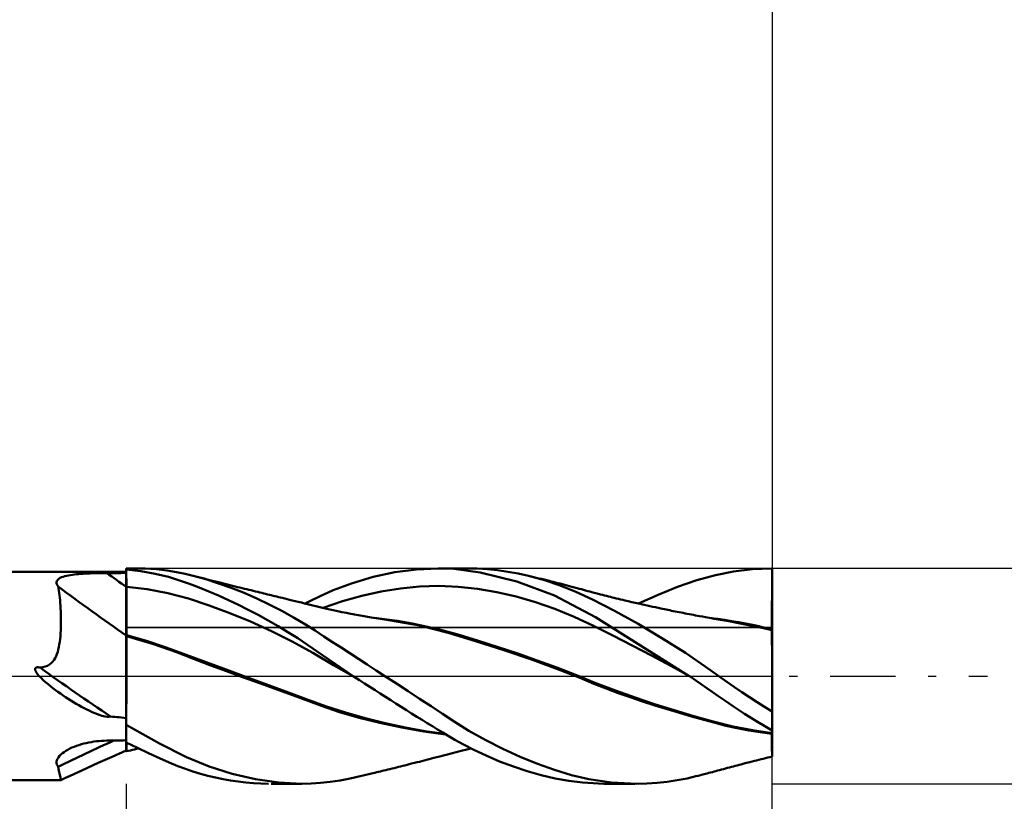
# Model space of a CAD drawing. Header units: millimetres. Extents: x -53 to 76, y -37 to 40.
# Tile 4 of 7: x 5 to 32, y -3 to 18. Entities that reach past the tile are written whole.
import ezdxf

# ---------------------------------------------------------------- set-up
doc = ezdxf.new("R2010")
doc.units = ezdxf.units.MM
doc.header["$LTSCALE"] = 4.55
doc.linetypes.add('LONGDASH_DASH', pattern=[0.85, 0.4, -0.2, 0.05, -0.2])
for name, color, linetype in [('1', 4, 'CONTINUOUS'), ('2', 7, 'CONTINUOUS'), ('4', 2, 'LONGDASH_DASH'), ('CUT', 1, 'CONTINUOUS'), ('NOCUT', 7, 'CONTINUOUS'), ('SK2', 7, 'CONTINUOUS'), ('SK4', 2, 'LONGDASH_DASH')]:
    doc.layers.add(name, color=color, linetype=linetype)

msp = doc.modelspace()

# ---------------------------------------------------------------- linework, layer by layer
at = {"layer": '1', "color": 4, "linetype": 'CONTINUOUS', "lineweight": 50}
for p, q in [((0.173, 2.9), (8, 2.9)), ((6.159, 2.734), (6.197, 2.751)), ((6.197, 2.751), (6.239, 2.767)), ((6.239, 2.767), (6.286, 2.781)), ((6.286, 2.781), (6.335, 2.793)), ((6.335, 2.793), (6.387, 2.804)), ((6.387, 2.804), (6.442, 2.814)), ((6.442, 2.814), (6.498, 2.822)), ((6.498, 2.822), (6.557, 2.829)), ((6.557, 2.829), (6.616, 2.836)), ((6.616, 2.836), (6.677, 2.841)), ((6.677, 2.841), (6.739, 2.846)), ((6.739, 2.846), (6.802, 2.851)), ((6.802, 2.851), (6.866, 2.854)), ((6.866, 2.854), (6.93, 2.858)), ((6.93, 2.858), (6.995, 2.86)), ((6.995, 2.86), (7.06, 2.863)), ((7.06, 2.863), (7.126, 2.865)), ((7.126, 2.865), (7.192, 2.866)), ((7.192, 2.866), (7.259, 2.867)), ((7.259, 2.867), (7.326, 2.868)), ((7.326, 2.868), (7.393, 2.869)), ((7.393, 2.869), (7.46, 2.869)), ((7.46, 2.869), (7.537, 2.87)), ((7.537, 2.87), (7.614, 2.87)), ((7.614, 2.87), (7.691, 2.87)), ((7.691, 2.87), (7.768, 2.87)), ((7.768, 2.87), (7.846, 2.87)), ((7.846, 2.87), (7.923, 2.871)), ((7.923, 2.871), (8, 2.871)), ((8, 3), (8.238, 3)), ((8, 1.031), (8, 3)), ((8.403, 2.922), (8, 2.971)), ((8, 2.897), (8, 2.966)), ((8, 2.897), (8, 2.966)), ((8.001, 2.828), (8, 2.897)), ((8.001, 2.76), (8, 2.897)), ((8.001, 2.76), (8.001, 2.828)), ((8.002, 2.691), (8.001, 2.76)), ((8.002, 2.691), (8.001, 2.76)), ((8.529, 2.994), (8.213, 3)), ((8.804, 2.85), (8.403, 2.922)), ((8.843, 2.973), (8.529, 2.994)), ((9.172, 2.76), (8.804, 2.85)), ((9.139, 2.938), (8.843, 2.973)), ((9.402, 2.895), (9.139, 2.938)), ((9.486, 2.665), (9.172, 2.76)), ((9.64, 2.846), (9.402, 2.895)), ((9.862, 2.792), (9.64, 2.846)), ((10.213, 2.695), (9.862, 2.792)), ((9.939, 2.772), (9.862, 2.792)), ((10.017, 2.753), (9.939, 2.772)), ((10.094, 2.733), (10.017, 2.753)), ((14.277, 2.582), (14.877, 2.76)), ((14.877, 2.76), (15.484, 2.89)), ((15.484, 2.89), (16.092, 2.972)), ((16.092, 2.972), (16.695, 3)), ((17.124, 2.985), (16.695, 3)), ((16.695, 3), (17.507, 3)), ((17.866, 2.889), (17.124, 2.985)), ((17.782, 2.994), (17.504, 3)), ((18.064, 2.976), (17.782, 2.994)), ((18.888, 2.637), (17.866, 2.889)), ((18.348, 2.947), (18.064, 2.976)), ((18.633, 2.907), (18.348, 2.947)), ((18.92, 2.855), (18.633, 2.907)), ((19.207, 2.793), (18.92, 2.855)), ((19.652, 2.673), (19.207, 2.793)), ((19.28, 2.775), (19.207, 2.793)), ((19.354, 2.758), (19.28, 2.775)), ((19.427, 2.74), (19.354, 2.758)), ((23.901, 2.667), (24.416, 2.813)), ((24.416, 2.813), (24.922, 2.917)), ((24.922, 2.917), (25.448, 2.98)), ((25.448, 2.98), (25.98, 3)), ((25.978, 3), (26, 3)), ((25.984, 3), (25.98, 3)), ((25.987, 3), (25.984, 3)), ((25.99, 3), (25.987, 3)), ((25.993, 3), (25.99, 3)), ((25.997, 3), (25.993, 3)), ((26, 3), (25.997, 3)), ((25.998, 2.718), (25.999, 2.788)), ((25.999, 2.857), (26, 2.926)), ((25.999, 2.788), (25.999, 2.857)), ((26, -2.244), (26, 3)), ((26, 2.926), (26, 2.995)), ((6.059, 2.616), (6.066, 2.643)), ((6.06, 2.587), (6.059, 2.616)), ((6.067, 2.557), (6.06, 2.587)), ((6.066, 2.643), (6.079, 2.669)), ((6.08, 2.526), (6.067, 2.557)), ((6.079, 2.669), (6.1, 2.692)), ((6.1, 2.494), (6.08, 2.526)), ((6.1, 2.692), (6.127, 2.714)), ((6.111, 2.438), (6.1, 2.494)), ((6.127, 2.714), (6.159, 2.734)), ((8, 2.486), (8, 2.486)), ((8, 2.486), (8, 2.486)), ((8, 2.486), (8, 2.486)), ((8, 2.486), (8, 2.486)), ((8, 2.486), (8, 2.486)), ((8.001, 2.486), (8, 2.486)), ((8, 2.486), (8, 2.486)), ((8, 2.486), (8, 2.486)), ((8.001, 2.486), (8.001, 2.486)), ((8.001, 2.486), (8.001, 2.486)), ((8.001, 2.486), (8.001, 2.486)), ((8.001, 2.486), (8.001, 2.486)), ((8.001, 2.486), (8.001, 2.486)), ((8.001, 2.486), (8.001, 2.486)), ((8.001, 2.486), (8.001, 2.486)), ((8.001, 2.486), (8.001, 2.486)), ((8.001, 2.486), (8.001, 2.486)), ((8.002, 2.486), (8.001, 2.486)), ((8.001, 2.486), (8.001, 2.486)), ((8.001, 2.486), (8.001, 2.486)), ((8.001, 2.486), (8.001, 2.486)), ((8.001, 2.486), (8.001, 2.486)), ((8.002, 2.623), (8.002, 2.691)), ((8.002, 2.623), (8.002, 2.691)), ((8.003, 2.554), (8.002, 2.623)), ((8.003, 2.554), (8.002, 2.623)), ((8.002, 2.486), (8.002, 2.486)), ((8.002, 2.486), (8.002, 2.486)), ((8.002, 2.486), (8.002, 2.486)), ((8.002, 2.486), (8.002, 2.486)), ((8.003, 2.486), (8.002, 2.486)), ((8.002, 2.486), (8.002, 2.486)), ((8.002, 2.486), (8.002, 2.486)), ((8.002, 2.486), (8.002, 2.486)), ((8.002, 2.486), (8.002, 2.486)), ((8.002, 2.486), (8.002, 2.486)), ((8.002, 2.486), (8.002, 2.486)), ((8.002, 2.486), (8.002, 2.486)), ((8.002, 2.486), (8.002, 2.486)), ((8.002, 2.486), (8.002, 2.486)), ((8.002, 2.486), (8.002, 2.486)), ((8.002, 2.486), (8.002, 2.486)), ((8.003, 2.486), (8.003, 2.554)), ((8.003, 2.486), (8.003, 2.554)), ((8.004, 2.393), (8.003, 2.486)), ((8.58, 2.421), (8.003, 2.486)), ((8.003, 2.486), (8.003, 2.486)), ((8.003, 2.486), (8.003, 2.486)), ((8.003, 2.486), (8.003, 2.486)), ((8.003, 2.486), (8.003, 2.486)), ((8.003, 2.486), (8.003, 2.486)), ((8.003, 2.486), (8.003, 2.486)), ((8.003, 2.486), (8.003, 2.486)), ((8.003, 2.486), (8.003, 2.486)), ((9.759, 2.57), (9.486, 2.665)), ((10.029, 2.468), (9.759, 2.57)), ((10.172, 2.713), (10.094, 2.733)), ((10.25, 2.694), (10.172, 2.713)), ((10.568, 2.582), (10.213, 2.695)), ((10.327, 2.674), (10.25, 2.694)), ((10.405, 2.654), (10.327, 2.674)), ((10.483, 2.635), (10.405, 2.654)), ((10.536, 2.621), (10.483, 2.635)), ((10.607, 2.604), (10.536, 2.621)), ((10.924, 2.455), (10.568, 2.582)), ((10.678, 2.586), (10.607, 2.604)), ((10.749, 2.568), (10.678, 2.586)), ((10.82, 2.551), (10.749, 2.568)), ((10.891, 2.533), (10.82, 2.551)), ((10.962, 2.515), (10.891, 2.533)), ((11.033, 2.498), (10.962, 2.515)), ((11.103, 2.48), (11.033, 2.498)), ((11.169, 2.464), (11.103, 2.48)), ((13.768, 2.39), (14.277, 2.582)), ((15.638, 2.441), (16.176, 2.494)), ((16.176, 2.494), (16.714, 2.511)), ((17.253, 2.488), (16.714, 2.511)), ((17.791, 2.428), (17.253, 2.488)), ((19.936, 2.242), (18.888, 2.637)), ((19.5, 2.722), (19.427, 2.74)), ((19.573, 2.704), (19.5, 2.722)), ((19.647, 2.686), (19.573, 2.704)), ((19.72, 2.668), (19.647, 2.686)), ((20.091, 2.526), (19.652, 2.673)), ((19.793, 2.65), (19.72, 2.668)), ((19.845, 2.636), (19.793, 2.65)), ((19.898, 2.623), (19.845, 2.636)), ((19.962, 2.607), (19.898, 2.623)), ((20.027, 2.59), (19.962, 2.607)), ((20.091, 2.574), (20.027, 2.59)), ((20.156, 2.557), (20.091, 2.574)), ((20.527, 2.35), (20.091, 2.526)), ((20.22, 2.54), (20.156, 2.557)), ((20.285, 2.523), (20.22, 2.54)), ((20.35, 2.506), (20.285, 2.523)), ((20.414, 2.489), (20.35, 2.506)), ((20.489, 2.469), (20.414, 2.489)), ((22.819, 2.265), (23.363, 2.482)), ((23.363, 2.482), (23.901, 2.667)), ((25.996, 2.418), (25.997, 2.511)), ((25.996, 2.418), (25.997, 2.511)), ((25.997, 2.58), (25.998, 2.649)), ((25.997, 2.511), (25.997, 2.58)), ((25.997, 2.512), (25.997, 2.512)), ((25.997, 2.512), (25.998, 2.512)), ((25.997, 2.512), (25.997, 2.512)), ((25.998, 2.649), (25.998, 2.718)), ((25.998, 2.512), (25.998, 2.512)), ((25.998, 2.512), (25.998, 2.512)), ((25.998, 2.512), (25.999, 2.512)), ((25.998, 2.512), (25.998, 2.512)), ((26, 2.512), (25.999, 2.512)), ((25.999, 2.512), (25.999, 2.512)), ((25.999, 2.512), (25.999, 2.512)), ((26, 2.512), (26, 2.512)), ((26, 2.512), (26, 2.512)), ((26, 2.512), (26, 2.512)), ((26, 2.512), (26, 2.512)), ((26, 2.512), (26, 2.512)), ((26, 2.512), (26, 2.512)), ((6.121, 2.379), (6.111, 2.438)), ((6.13, 2.317), (6.121, 2.379)), ((6.139, 2.252), (6.13, 2.317)), ((6.147, 2.183), (6.139, 2.252)), ((8.004, 2.3), (8.004, 2.393)), ((8.005, 2.207), (8.004, 2.3)), ((8.005, 2.115), (8.005, 2.207)), ((9.157, 2.312), (8.58, 2.421)), ((9.735, 2.157), (9.157, 2.312)), ((10.301, 2.358), (10.029, 2.468)), ((10.574, 2.241), (10.301, 2.358)), ((10.849, 2.116), (10.574, 2.241)), ((11.281, 2.314), (10.924, 2.455)), ((11.234, 2.448), (11.169, 2.464)), ((11.295, 2.433), (11.234, 2.448)), ((11.634, 2.161), (11.281, 2.314)), ((11.357, 2.418), (11.295, 2.433)), ((11.418, 2.403), (11.357, 2.418)), ((11.479, 2.388), (11.418, 2.403)), ((11.54, 2.373), (11.479, 2.388)), ((11.602, 2.358), (11.54, 2.373)), ((11.663, 2.343), (11.602, 2.358)), ((11.724, 2.328), (11.663, 2.343)), ((11.777, 2.315), (11.724, 2.328)), ((11.83, 2.302), (11.777, 2.315)), ((11.883, 2.289), (11.83, 2.302)), ((11.936, 2.276), (11.883, 2.289)), ((11.987, 2.264), (11.936, 2.276)), ((12.038, 2.251), (11.987, 2.264)), ((12.089, 2.239), (12.038, 2.251)), ((12.14, 2.226), (12.089, 2.239)), ((12.191, 2.214), (12.14, 2.226)), ((12.243, 2.201), (12.191, 2.214)), ((12.294, 2.189), (12.243, 2.201)), ((13.138, 2.095), (13.384, 2.219)), ((13.384, 2.219), (13.768, 2.39)), ((14.023, 2.086), (14.561, 2.238)), ((14.561, 2.238), (15.099, 2.356)), ((15.099, 2.356), (15.638, 2.441)), ((18.33, 2.335), (17.791, 2.428)), ((18.868, 2.212), (18.33, 2.335)), ((19.406, 2.058), (18.868, 2.212)), ((21.077, 1.639), (19.936, 2.242)), ((20.565, 2.449), (20.489, 2.469)), ((20.992, 2.13), (20.527, 2.35)), ((20.623, 2.433), (20.565, 2.449)), ((20.682, 2.417), (20.623, 2.433)), ((20.741, 2.401), (20.682, 2.417)), ((20.8, 2.384), (20.741, 2.401)), ((20.858, 2.368), (20.8, 2.384)), ((20.917, 2.353), (20.858, 2.368)), ((20.976, 2.337), (20.917, 2.353)), ((21.035, 2.321), (20.976, 2.337)), ((21.125, 2.297), (21.035, 2.321)), ((21.215, 2.274), (21.125, 2.297)), ((21.27, 2.26), (21.215, 2.274)), ((21.325, 2.246), (21.27, 2.26)), ((21.38, 2.231), (21.325, 2.246)), ((21.435, 2.218), (21.38, 2.231)), ((21.49, 2.204), (21.435, 2.218)), ((21.545, 2.19), (21.49, 2.204)), ((22.275, 2.017), (22.819, 2.265)), ((25.995, 2.234), (25.996, 2.326)), ((25.995, 2.235), (25.996, 2.326)), ((25.995, 2.145), (25.995, 2.235)), ((25.995, 2.145), (25.995, 2.234)), ((25.996, 2.326), (25.996, 2.418)), ((25.996, 2.326), (25.996, 2.418)), ((6.154, 2.112), (6.147, 2.183)), ((6.16, 2.037), (6.154, 2.112)), ((6.166, 1.96), (6.16, 2.037)), ((6.171, 1.88), (6.166, 1.96)), ((8.006, 2.024), (8.005, 2.115)), ((8.006, 1.935), (8.006, 2.024)), ((8.007, 1.848), (8.006, 1.935)), ((10.312, 1.968), (9.735, 2.157)), ((10.889, 1.753), (10.312, 1.968)), ((11.124, 1.985), (10.849, 2.116)), ((11.4, 1.847), (11.124, 1.985)), ((11.986, 1.996), (11.634, 2.161)), ((12.337, 1.816), (11.986, 1.996)), ((12.345, 2.176), (12.294, 2.189)), ((12.414, 2.159), (12.345, 2.176)), ((12.483, 2.142), (12.414, 2.159)), ((12.553, 2.125), (12.483, 2.142)), ((12.622, 2.108), (12.553, 2.125)), ((12.708, 2.087), (12.622, 2.108)), ((12.794, 2.066), (12.708, 2.087)), ((12.88, 2.045), (12.794, 2.066)), ((12.966, 2.024), (12.88, 2.045)), ((13.122, 1.985), (12.966, 2.024)), ((12.988, 2.018), (13.138, 2.095)), ((13.2, 1.966), (13.122, 1.985)), ((13.278, 1.947), (13.2, 1.966)), ((13.355, 1.928), (13.278, 1.947)), ((13.432, 1.91), (13.355, 1.928)), ((13.484, 1.898), (14.023, 2.086)), ((19.945, 1.872), (19.406, 2.058)), ((21.604, 1.813), (20.992, 2.13)), ((21.6, 2.176), (21.545, 2.19)), ((21.655, 2.163), (21.6, 2.176)), ((21.715, 2.148), (21.655, 2.163)), ((21.775, 2.134), (21.715, 2.148)), ((21.835, 2.12), (21.775, 2.134)), ((21.895, 2.105), (21.835, 2.12)), ((21.99, 2.083), (21.895, 2.105)), ((22.085, 2.061), (21.99, 2.083)), ((22.181, 2.039), (22.085, 2.061)), ((22.276, 2.017), (22.181, 2.039)), ((22.356, 1.999), (22.276, 2.017)), ((22.435, 1.982), (22.356, 1.999)), ((22.515, 1.964), (22.435, 1.982)), ((22.594, 1.947), (22.515, 1.964)), ((22.67, 1.931), (22.594, 1.947)), ((22.745, 1.915), (22.67, 1.931)), ((25.993, 1.891), (25.994, 1.973)), ((25.993, 1.891), (25.994, 1.972)), ((25.994, 2.057), (25.995, 2.145)), ((25.994, 2.058), (25.995, 2.145)), ((25.994, 1.973), (25.994, 2.058)), ((25.994, 1.972), (25.994, 2.057)), ((6.174, 1.798), (6.171, 1.88)), ((6.177, 1.713), (6.174, 1.798)), ((6.179, 1.626), (6.177, 1.713)), ((8.007, 1.764), (8.007, 1.848)), ((8.007, 1.683), (8.007, 1.764)), ((8.008, 1.605), (8.007, 1.683)), ((11.466, 1.515), (10.889, 1.753)), ((11.676, 1.702), (11.4, 1.847)), ((11.953, 1.55), (11.676, 1.702)), ((12.682, 1.624), (12.337, 1.816)), ((13.509, 1.892), (13.432, 1.91)), ((13.587, 1.874), (13.509, 1.892)), ((13.674, 1.854), (13.587, 1.874)), ((13.762, 1.835), (13.674, 1.854)), ((13.849, 1.816), (13.762, 1.835)), ((13.937, 1.798), (13.849, 1.816)), ((14.004, 1.784), (13.937, 1.798)), ((14.072, 1.77), (14.004, 1.784)), ((14.14, 1.757), (14.072, 1.77)), ((14.207, 1.744), (14.14, 1.757)), ((14.259, 1.734), (14.207, 1.744)), ((14.312, 1.724), (14.259, 1.734)), ((14.364, 1.714), (14.312, 1.724)), ((14.416, 1.705), (14.364, 1.714)), ((14.468, 1.695), (14.416, 1.705)), ((14.52, 1.686), (14.468, 1.695)), ((14.573, 1.676), (14.52, 1.686)), ((14.625, 1.667), (14.573, 1.676)), ((14.676, 1.659), (14.625, 1.667)), ((14.726, 1.65), (14.676, 1.659)), ((14.777, 1.641), (14.726, 1.65)), ((20.483, 1.651), (19.945, 1.872)), ((21.021, 1.396), (20.483, 1.651)), ((22.262, 1.45), (21.604, 1.813)), ((22.821, 1.899), (22.745, 1.915)), ((22.897, 1.883), (22.821, 1.899)), ((22.946, 1.872), (22.897, 1.883)), ((22.996, 1.862), (22.946, 1.872)), ((23.046, 1.852), (22.996, 1.862)), ((23.096, 1.841), (23.046, 1.852)), ((23.146, 1.831), (23.096, 1.841)), ((23.195, 1.821), (23.146, 1.831)), ((23.245, 1.811), (23.195, 1.821)), ((23.295, 1.801), (23.245, 1.811)), ((23.351, 1.79), (23.295, 1.801)), ((23.406, 1.779), (23.351, 1.79)), ((23.462, 1.768), (23.406, 1.779)), ((23.517, 1.757), (23.462, 1.768)), ((23.575, 1.746), (23.517, 1.757)), ((23.632, 1.735), (23.575, 1.746)), ((23.69, 1.724), (23.632, 1.735)), ((23.747, 1.713), (23.69, 1.724)), ((23.805, 1.702), (23.747, 1.713)), ((23.862, 1.691), (23.805, 1.702)), ((23.919, 1.681), (23.862, 1.691)), ((23.977, 1.67), (23.919, 1.681)), ((24.058, 1.655), (23.977, 1.67)), ((24.138, 1.64), (24.058, 1.655)), ((25.992, 1.669), (25.993, 1.739)), ((25.992, 1.669), (25.993, 1.738)), ((25.992, 1.605), (25.992, 1.669)), ((25.992, 1.604), (25.992, 1.669)), ((25.993, 1.812), (25.993, 1.891)), ((25.993, 1.813), (25.993, 1.891)), ((25.993, 1.739), (25.993, 1.813)), ((25.993, 1.738), (25.993, 1.812)), ((6.177, 1.36), (6.179, 1.448)), ((6.179, 1.537), (6.179, 1.626)), ((6.179, 1.448), (6.179, 1.537)), ((8.008, 1.532), (8.008, 1.605)), ((8.008, 1.463), (8.008, 1.532)), ((8.009, 1.399), (8.008, 1.463)), ((8.009, 1.341), (8.009, 1.399)), ((12.044, 1.252), (11.466, 1.515)), ((12.229, 1.391), (11.953, 1.55)), ((12.505, 1.224), (12.229, 1.391)), ((12.99, 1.439), (12.682, 1.624)), ((13.264, 1.265), (12.99, 1.439)), ((14.828, 1.633), (14.777, 1.641)), ((14.889, 1.623), (14.828, 1.633)), ((14.95, 1.613), (14.889, 1.623)), ((15.121, 1.598), (14.908, 1.623)), ((15.011, 1.604), (14.95, 1.613)), ((15.073, 1.594), (15.011, 1.604)), ((15.134, 1.585), (15.073, 1.594)), ((15.334, 1.57), (15.121, 1.598)), ((15.195, 1.576), (15.134, 1.585)), ((15.256, 1.567), (15.195, 1.576)), ((15.318, 1.558), (15.256, 1.567)), ((16.169, 1.408), (15.318, 1.558)), ((15.546, 1.538), (15.334, 1.57)), ((15.759, 1.503), (15.546, 1.538)), ((15.971, 1.465), (15.759, 1.503)), ((16.184, 1.422), (15.971, 1.465)), ((16.972, 1.207), (16.169, 1.408)), ((16.728, 1.297), (16.184, 1.422)), ((21.56, 1.129), (21.021, 1.396)), ((23.691, 0), (21.077, 1.639)), ((22.926, 1.058), (22.262, 1.45)), ((24.198, 1.63), (24.138, 1.64)), ((24.257, 1.619), (24.198, 1.63)), ((24.316, 1.609), (24.257, 1.619)), ((24.481, 1.591), (24.287, 1.616)), ((24.376, 1.598), (24.316, 1.609)), ((24.435, 1.588), (24.376, 1.598)), ((24.494, 1.578), (24.435, 1.588)), ((24.675, 1.563), (24.481, 1.591)), ((24.553, 1.568), (24.494, 1.578)), ((24.612, 1.558), (24.553, 1.568)), ((24.836, 1.52), (24.612, 1.558)), ((24.868, 1.532), (24.675, 1.563)), ((25.066, 1.477), (24.836, 1.52)), ((25.062, 1.498), (24.868, 1.532)), ((25.256, 1.462), (25.062, 1.498)), ((25.297, 1.431), (25.066, 1.477)), ((25.45, 1.423), (25.256, 1.462)), ((25.528, 1.382), (25.297, 1.431)), ((25.54, 1.404), (25.45, 1.423)), ((25.76, 1.33), (25.528, 1.382)), ((25.631, 1.385), (25.54, 1.404)), ((25.721, 1.365), (25.631, 1.385)), ((25.991, 1.492), (25.992, 1.546)), ((25.991, 1.492), (25.992, 1.545)), ((25.991, 1.444), (25.991, 1.492)), ((25.991, 1.444), (25.991, 1.492)), ((25.991, 1.403), (25.991, 1.444)), ((25.991, 1.403), (25.991, 1.444)), ((25.991, 1.368), (25.991, 1.403)), ((25.991, 1.368), (25.991, 1.403)), ((25.992, 1.546), (25.992, 1.605)), ((25.992, 1.545), (25.992, 1.604)), ((6.155, 1.029), (6.163, 1.108)), ((6.163, 1.108), (6.169, 1.19)), ((6.169, 1.19), (6.173, 1.274)), ((6.173, 1.274), (6.177, 1.36)), ((8.001, 1.142), (8, 1.142)), ((8.003, 1.115), (8, 1.116)), ((8.003, 1.141), (8.001, 1.142)), ((8.004, 1.141), (8.003, 1.141)), ((8.005, 1.114), (8.003, 1.115)), ((8.007, 1.14), (8.004, 1.141)), ((8.007, 1.114), (8.005, 1.114)), ((8.008, 1.14), (8.007, 1.14)), ((8.008, 1.114), (8.007, 1.114)), ((8.008, 1.201), (8.009, 1.241)), ((8.008, 1.167), (8.008, 1.201)), ((8.008, 1.14), (8.008, 1.167)), ((8.562, 0.979), (8.008, 1.14)), ((8.008, 1.136), (8.008, 1.14)), ((8.008, 1.136), (8.008, 1.14)), ((8.008, 1.133), (8.008, 1.136)), ((8.008, 1.114), (8.008, 1.136)), ((8.758, 0.89), (8.008, 1.114)), ((8.008, 1.046), (8.008, 1.114)), ((8.008, 1.046), (8.008, 1.114)), ((8.009, 1.288), (8.009, 1.341)), ((8.009, 1.241), (8.009, 1.288)), ((12.621, 0.962), (12.044, 1.252)), ((12.779, 1.051), (12.505, 1.224)), ((13.51, 1.104), (13.264, 1.265)), ((13.748, 0.948), (13.51, 1.104)), ((17.273, 1.146), (16.728, 1.297)), ((17.735, 0.972), (16.972, 1.207)), ((17.818, 0.982), (17.273, 1.146)), ((22.098, 0.854), (21.56, 1.129)), ((25.811, 1.345), (25.721, 1.365)), ((25.992, 1.276), (25.76, 1.33)), ((25.902, 1.324), (25.811, 1.345)), ((25.992, 1.303), (25.902, 1.324)), ((25.992, 1.339), (25.991, 1.368)), ((25.992, 1.339), (25.991, 1.368)), ((25.992, 1.318), (25.992, 1.339)), ((25.992, 1.318), (25.992, 1.339)), ((25.992, 1.303), (25.992, 1.318)), ((25.992, 1.303), (25.992, 1.318)), ((25.992, 1.299), (25.992, 1.303)), ((25.992, 1.299), (25.992, 1.303)), ((25.993, 1.303), (25.992, 1.303)), ((25.992, 1.28), (25.992, 1.299)), ((25.992, 1.276), (25.992, 1.28)), ((25.992, 1.276), (25.992, 1.28)), ((25.992, 1.241), (25.992, 1.276)), ((25.992, 1.241), (25.992, 1.276)), ((25.993, 1.276), (25.992, 1.276)), ((25.993, 1.203), (25.992, 1.241)), ((25.993, 1.203), (25.992, 1.241)), ((25.995, 1.303), (25.993, 1.303)), ((25.995, 1.275), (25.993, 1.276)), ((25.993, 1.16), (25.993, 1.203)), ((25.993, 1.16), (25.993, 1.203)), ((25.993, 1.113), (25.993, 1.16)), ((25.993, 1.113), (25.993, 1.16)), ((25.993, 1.062), (25.993, 1.113)), ((25.993, 1.063), (25.993, 1.113)), ((25.996, 1.302), (25.995, 1.303)), ((25.996, 1.275), (25.995, 1.275)), ((25.997, 1.302), (25.996, 1.302)), ((26, 1.274), (25.996, 1.275)), ((25.999, 1.302), (25.997, 1.302)), ((26, 1.301), (25.999, 1.302)), ((6.121, 0.808), (6.134, 0.879)), ((6.134, 0.879), (6.145, 0.952)), ((6.145, 0.952), (6.155, 1.029)), ((8, 0.96), (8, 1.031)), ((8, 0.883), (8, 0.96)), ((8, 0.8), (8, 0.883)), ((8.006, 0.798), (8.007, 0.888)), ((8.006, 0.798), (8.007, 0.888)), ((8.007, 0.971), (8.008, 1.046)), ((8.007, 0.97), (8.008, 1.046)), ((8.007, 0.888), (8.007, 0.971)), ((8.007, 0.888), (8.007, 0.97)), ((9.116, 0.797), (8.562, 0.979)), ((9.403, 0.662), (8.758, 0.89)), ((13.198, 0.642), (12.621, 0.962)), ((13.05, 0.871), (12.779, 1.051)), ((13.469, 0.581), (13.05, 0.871)), ((13.988, 0.791), (13.748, 0.948)), ((18.518, 0.72), (17.735, 0.972)), ((18.363, 0.808), (17.818, 0.982)), ((22.637, 0.573), (22.098, 0.854)), ((23.584, 0.642), (22.926, 1.058)), ((25.994, 1.008), (25.993, 1.063)), ((25.994, 1.008), (25.993, 1.062)), ((25.994, 0.949), (25.994, 1.008)), ((25.994, 0.95), (25.994, 1.008)), ((25.994, 0.888), (25.994, 0.95)), ((25.994, 0.887), (25.994, 0.949)), ((25.995, 0.822), (25.994, 0.888)), ((25.995, 0.822), (25.994, 0.887)), ((6.018, 0.501), (6.045, 0.557)), ((6.045, 0.557), (6.068, 0.614)), ((6.068, 0.614), (6.089, 0.676)), ((6.089, 0.676), (6.106, 0.741)), ((6.106, 0.741), (6.121, 0.808)), ((8, 0.712), (8, 0.8)), ((8, 0.617), (8, 0.712)), ((8, 0.518), (8, 0.617)), ((8.005, 0.489), (8.006, 0.598)), ((8.005, 0.489), (8.006, 0.598)), ((8.006, 0.701), (8.006, 0.798)), ((8.006, 0.701), (8.006, 0.798)), ((8.006, 0.598), (8.006, 0.701)), ((8.006, 0.598), (8.006, 0.701)), ((9.671, 0.594), (9.116, 0.797)), ((9.875, 0.478), (9.403, 0.662)), ((10.225, 0.387), (9.671, 0.594)), ((13.775, 0.307), (13.198, 0.642)), ((14.325, 0), (13.469, 0.581)), ((14.23, 0.634), (13.988, 0.791)), ((14.473, 0.476), (14.23, 0.634)), ((18.908, 0.626), (18.363, 0.808)), ((19.318, 0.451), (18.518, 0.72)), ((19.453, 0.436), (18.908, 0.626)), ((23.175, 0.284), (22.637, 0.573)), ((24.134, 0.27), (23.584, 0.642)), ((25.995, 0.753), (25.995, 0.822)), ((25.995, 0.753), (25.995, 0.822)), ((25.995, 0.68), (25.995, 0.753)), ((25.995, 0.68), (25.995, 0.753)), ((25.995, 0.605), (25.995, 0.68)), ((25.995, 0.605), (25.995, 0.68)), ((25.996, 0.526), (25.995, 0.605)), ((25.996, 0.527), (25.995, 0.605)), ((5.742, 0.265), (5.802, 0.289)), ((5.802, 0.289), (5.856, 0.319)), ((5.856, 0.319), (5.905, 0.356)), ((5.905, 0.356), (5.948, 0.4)), ((5.948, 0.4), (5.986, 0.449)), ((5.986, 0.449), (6.018, 0.501)), ((8, 0.413), (8, 0.518)), ((8, 0.304), (8, 0.413)), ((8, 0.191), (8, 0.304)), ((8.004, 0.254), (8.005, 0.374)), ((8.004, 0.254), (8.005, 0.374)), ((8.005, 0.374), (8.005, 0.489)), ((8.005, 0.374), (8.005, 0.489)), ((10.331, 0.305), (9.875, 0.478)), ((10.78, 0.181), (10.225, 0.387)), ((10.789, 0.135), (10.331, 0.305)), ((14.353, -0.018), (13.775, 0.307)), ((14.716, 0.318), (14.473, 0.476)), ((14.961, 0.159), (14.716, 0.318)), ((20.091, 0.168), (19.318, 0.451)), ((19.998, 0.235), (19.453, 0.436)), ((23.713, -0.015), (23.175, 0.284)), ((25.996, 0.445), (25.996, 0.527)), ((25.996, 0.445), (25.996, 0.526)), ((25.996, 0.36), (25.996, 0.445)), ((25.996, 0.361), (25.996, 0.445)), ((25.997, 0.275), (25.996, 0.361)), ((25.997, 0.274), (25.996, 0.36)), ((25.997, 0.185), (25.997, 0.275)), ((5.457, 0.198), (5.459, 0.207)), ((5.457, 0.188), (5.457, 0.198)), ((5.458, 0.179), (5.457, 0.188)), ((5.46, 0.169), (5.458, 0.179)), ((5.459, 0.207), (5.463, 0.216)), ((5.463, 0.16), (5.46, 0.169)), ((5.463, 0.216), (5.468, 0.223)), ((5.467, 0.151), (5.463, 0.16)), ((5.471, 0.142), (5.467, 0.151)), ((5.468, 0.223), (5.475, 0.23)), ((5.475, 0.133), (5.471, 0.142)), ((5.475, 0.23), (5.483, 0.234)), ((5.48, 0.124), (5.475, 0.133)), ((5.485, 0.115), (5.48, 0.124)), ((5.483, 0.234), (5.492, 0.238)), ((5.49, 0.106), (5.485, 0.115)), ((5.495, 0.098), (5.49, 0.106)), ((5.492, 0.238), (5.502, 0.24)), ((5.5, 0.09), (5.495, 0.098)), ((5.506, 0.082), (5.5, 0.09)), ((5.502, 0.24), (5.511, 0.242)), ((5.512, 0.073), (5.506, 0.082)), ((5.511, 0.242), (5.521, 0.243)), ((5.519, 0.065), (5.512, 0.073)), ((5.525, 0.056), (5.519, 0.065)), ((5.521, 0.243), (5.531, 0.243)), ((5.533, 0.047), (5.525, 0.056)), ((5.541, 0.243), (5.531, 0.243)), ((5.54, 0.038), (5.533, 0.047)), ((5.548, 0.029), (5.54, 0.038)), ((5.551, 0.243), (5.541, 0.243)), ((5.556, 0.019), (5.548, 0.029)), ((5.561, 0.242), (5.551, 0.243)), ((5.564, 0.01), (5.556, 0.019)), ((5.572, 0.24), (5.561, 0.242)), ((5.573, 0), (5.564, 0.01)), ((5.582, 0.239), (5.572, 0.24)), ((5.625, -0.054), (5.573, 0)), ((5.592, 0.237), (5.582, 0.239)), ((5.601, 0.235), (5.592, 0.237)), ((5.601, 0.235), (5.675, 0.247)), ((5.675, 0.247), (5.742, 0.265)), ((8, 0.074), (8, 0.191)), ((8, -0.046), (8, 0.074)), ((8.003, -0.114), (8.004, 0)), ((8.003, -0.181), (8.004, 0)), ((8.004, 0.129), (8.004, 0.254)), ((8.004, 0.129), (8.004, 0.254)), ((8.004, 0), (8.004, 0.129)), ((8.004, 0), (8.004, 0.129)), ((11.334, -0.023), (10.78, 0.181)), ((11.243, -0.03), (10.789, 0.135)), ((14.33, -0.003), (14.325, 0)), ((15.206, 0), (14.961, 0.159)), ((20.543, 0.022), (19.998, 0.235)), ((20.665, -0.063), (20.091, 0.168)), ((21.088, -0.197), (20.543, 0.022)), ((24.514, 0), (24.134, 0.27)), ((24.74, -0.162), (24.514, 0)), ((25.997, 0.185), (25.997, 0.274)), ((25.997, 0.093), (25.997, 0.185)), ((25.997, 0.094), (25.997, 0.185)), ((25.998, 0), (25.997, 0.094)), ((25.998, 0), (25.997, 0.093)), ((25.998, -0.084), (25.998, 0)), ((25.998, -0.084), (25.998, 0)), ((5.686, -0.113), (5.625, -0.054)), ((5.751, -0.171), (5.686, -0.113)), ((5.819, -0.229), (5.751, -0.171)), ((5.888, -0.285), (5.819, -0.229)), ((8, -0.17), (8, -0.046)), ((8, -0.298), (8, -0.17)), ((8.002, -0.367), (8.003, -0.181)), ((8.002, -0.35), (8.003, -0.231)), ((8.003, -0.231), (8.003, -0.114)), ((11.715, -0.199), (11.243, -0.03)), ((11.889, -0.227), (11.334, -0.023)), ((12.252, -0.392), (11.715, -0.199)), ((12.443, -0.431), (11.889, -0.227)), ((14.334, -0.006), (14.33, -0.003)), ((14.339, -0.009), (14.334, -0.006)), ((14.344, -0.012), (14.339, -0.009)), ((14.348, -0.015), (14.344, -0.012)), ((14.353, -0.018), (14.348, -0.015)), ((14.496, -0.113), (14.353, -0.018)), ((14.641, -0.208), (14.496, -0.113)), ((14.787, -0.303), (14.641, -0.208)), ((15.531, -0.211), (15.206, 0)), ((15.855, -0.422), (15.531, -0.211)), ((21.034, -0.216), (20.665, -0.063)), ((21.37, -0.348), (21.034, -0.216)), ((21.633, -0.404), (21.088, -0.197)), ((23.695, -0.003), (23.691, 0)), ((23.698, -0.005), (23.695, -0.003)), ((23.706, -0.011), (23.698, -0.005)), ((23.71, -0.013), (23.706, -0.011)), ((23.714, -0.016), (23.71, -0.013)), ((23.87, -0.122), (23.714, -0.016)), ((24.025, -0.228), (23.87, -0.122)), ((24.179, -0.335), (24.025, -0.228)), ((24.948, -0.306), (24.74, -0.162)), ((25.998, -0.169), (25.998, -0.084)), ((25.998, -0.169), (25.998, -0.084)), ((25.998, -0.255), (25.998, -0.169)), ((25.998, -0.255), (25.998, -0.169)), ((25.998, -0.343), (25.998, -0.255)), ((25.998, -0.343), (25.998, -0.255)), ((5.956, -0.338), (5.888, -0.285)), ((6.026, -0.39), (5.956, -0.338)), ((6.096, -0.441), (6.026, -0.39)), ((6.166, -0.491), (6.096, -0.441)), ((6.237, -0.54), (6.166, -0.491)), ((6.31, -0.589), (6.237, -0.54)), ((8, -0.427), (8, -0.298)), ((8, -0.559), (8, -0.427)), ((8.002, -0.471), (8.002, -0.35)), ((8.002, -0.559), (8.002, -0.367)), ((8.002, -0.594), (8.002, -0.471)), ((12.835, -0.606), (12.252, -0.392)), ((12.997, -0.635), (12.443, -0.431)), ((14.932, -0.397), (14.787, -0.303)), ((15.078, -0.49), (14.932, -0.397)), ((15.224, -0.583), (15.078, -0.49)), ((16.175, -0.633), (15.855, -0.422)), ((21.707, -0.474), (21.37, -0.348)), ((22.178, -0.598), (21.633, -0.404)), ((22.047, -0.593), (21.707, -0.474)), ((24.332, -0.442), (24.179, -0.335)), ((24.485, -0.551), (24.332, -0.442)), ((25.156, -0.448), (24.948, -0.306)), ((25.366, -0.588), (25.156, -0.448)), ((25.999, -0.431), (25.998, -0.343)), ((25.999, -0.432), (25.998, -0.343)), ((25.999, -0.521), (25.999, -0.431)), ((25.999, -0.521), (25.999, -0.432)), ((25.999, -0.611), (25.999, -0.521)), ((25.999, -0.612), (25.999, -0.521)), ((6.383, -0.636), (6.31, -0.589)), ((6.456, -0.683), (6.383, -0.636)), ((6.53, -0.728), (6.456, -0.683)), ((6.605, -0.772), (6.53, -0.728)), ((6.68, -0.815), (6.605, -0.772)), ((6.754, -0.856), (6.68, -0.815)), ((8, -0.692), (8, -0.559)), ((8, -0.826), (8, -0.692)), ((8.001, -0.755), (8.002, -0.559)), ((8.001, -0.844), (8.002, -0.719)), ((8.001, -0.952), (8.001, -0.755)), ((8.002, -0.719), (8.002, -0.594)), ((13.413, -0.823), (12.835, -0.606)), ((13.551, -0.837), (12.997, -0.635)), ((13.944, -1.002), (13.413, -0.823)), ((15.369, -0.676), (15.224, -0.583)), ((15.515, -0.768), (15.369, -0.676)), ((15.661, -0.86), (15.515, -0.768)), ((16.493, -0.843), (16.175, -0.633)), ((22.39, -0.708), (22.047, -0.593)), ((22.723, -0.781), (22.178, -0.598)), ((22.734, -0.818), (22.39, -0.708)), ((23.268, -0.953), (22.723, -0.781)), ((23.073, -0.922), (22.734, -0.818)), ((24.676, -0.684), (24.485, -0.551)), ((24.924, -0.853), (24.676, -0.684)), ((25.577, -0.725), (25.366, -0.588)), ((25.788, -0.86), (25.577, -0.725)), ((25.999, -0.702), (25.999, -0.611)), ((25.999, -0.702), (25.999, -0.612)), ((26, -0.793), (25.999, -0.702)), ((26, -0.794), (25.999, -0.702)), ((26, -0.885), (26, -0.793)), ((26, -0.885), (26, -0.794)), ((6.827, -0.895), (6.754, -0.856)), ((6.898, -0.931), (6.827, -0.895)), ((6.966, -0.964), (6.898, -0.931)), ((7.032, -0.995), (6.966, -0.964)), ((7.095, -1.023), (7.032, -0.995)), ((7.156, -1.048), (7.095, -1.023)), ((7.214, -1.071), (7.156, -1.048)), ((7.268, -1.09), (7.214, -1.071)), ((7.319, -1.106), (7.268, -1.09)), ((8, -0.962), (8, -0.826)), ((8, -1.151), (8.001, -0.952)), ((8, -1.098), (8, -0.962)), ((8, -1.223), (8.001, -1.097)), ((8.001, -0.97), (8.001, -0.844)), ((8.001, -1.097), (8.001, -0.97)), ((14.106, -1.017), (13.551, -0.837)), ((14.488, -1.16), (13.944, -1.002)), ((14.66, -1.175), (14.106, -1.017)), ((15.807, -0.952), (15.661, -0.86)), ((15.953, -1.043), (15.807, -0.952)), ((16.098, -1.134), (15.953, -1.043)), ((16.809, -1.053), (16.493, -0.843)), ((17.14, -1.271), (16.809, -1.053)), ((23.413, -1.024), (23.073, -0.922)), ((23.812, -1.116), (23.268, -0.953)), ((23.754, -1.123), (23.413, -1.024)), ((25.229, -1.052), (24.924, -0.853)), ((25.589, -1.273), (25.229, -1.052)), ((26, -0.991), (25.788, -0.86)), ((26, -0.977), (26, -0.885)), ((26, -0.977), (26, -0.885)), ((7.367, -1.12), (7.319, -1.106)), ((7.416, -1.131), (7.367, -1.12)), ((7.468, -1.14), (7.416, -1.131)), ((7.517, -1.141), (7.468, -1.14)), ((7.517, -1.141), (7.563, -1.13)), ((7.62, -1.132), (7.563, -1.13)), ((7.679, -1.136), (7.62, -1.132)), ((7.739, -1.142), (7.679, -1.136)), ((7.802, -1.149), (7.739, -1.142)), ((7.866, -1.157), (7.802, -1.149)), ((7.932, -1.167), (7.866, -1.157)), ((8, -1.178), (7.932, -1.167)), ((8, -1.134), (8, -1.098)), ((8, -1.17), (8, -1.134)), ((8, -1.349), (8, -1.151)), ((8, -1.206), (8, -1.17)), ((8, -1.242), (8, -1.206)), ((8, -1.349), (8, -1.223)), ((8, -1.278), (8, -1.242)), ((8, -1.313), (8, -1.278)), ((8, -1.349), (8, -1.313)), ((8, -1.351), (8, -1.349)), ((8, -1.353), (8, -1.351)), ((8, -1.355), (8, -1.353)), ((8, -1.357), (8, -1.355)), ((8, -1.359), (8, -1.357)), ((8, -1.361), (8, -1.359)), ((8, -1.363), (8, -1.361)), ((8.927, -1.881), (8, -1.363)), ((8, -1.848), (8, -1.363)), ((15.069, -1.304), (14.488, -1.16)), ((15.215, -1.313), (14.66, -1.175)), ((15.676, -1.432), (15.069, -1.304)), ((15.769, -1.431), (15.215, -1.313)), ((16.244, -1.224), (16.098, -1.134)), ((16.388, -1.313), (16.244, -1.224)), ((16.533, -1.401), (16.388, -1.313)), ((17.549, -1.525), (17.14, -1.271)), ((24.092, -1.218), (23.754, -1.123)), ((24.357, -1.268), (23.812, -1.116)), ((24.407, -1.305), (24.092, -1.218)), ((24.902, -1.404), (24.357, -1.268)), ((24.708, -1.383), (24.407, -1.305)), ((26, -1.513), (25.589, -1.273)), ((16.292, -1.541), (15.676, -1.432)), ((16.323, -1.532), (15.769, -1.431)), ((16.9, -1.626), (16.292, -1.541)), ((16.878, -1.613), (16.323, -1.532)), ((16.676, -1.489), (16.533, -1.401)), ((16.819, -1.575), (16.676, -1.489)), ((16.967, -1.664), (16.819, -1.575)), ((18.021, -1.79), (17.549, -1.525)), ((25.026, -1.454), (24.708, -1.383)), ((25.447, -1.511), (24.902, -1.404)), ((25.347, -1.514), (25.026, -1.454)), ((25.669, -1.565), (25.347, -1.514)), ((25.992, -1.592), (25.447, -1.511)), ((25.992, -1.606), (25.669, -1.565)), ((25.992, -1.522), (25.992, -1.508)), ((25.992, -1.522), (25.992, -1.508)), ((25.992, -1.535), (25.992, -1.522)), ((25.992, -1.535), (25.992, -1.522)), ((25.992, -1.549), (25.992, -1.535)), ((25.992, -1.549), (25.992, -1.535)), ((25.992, -1.563), (25.992, -1.549)), ((25.992, -1.563), (25.992, -1.549)), ((25.992, -1.577), (25.992, -1.563)), ((25.992, -1.577), (25.992, -1.563)), ((25.992, -1.592), (25.992, -1.577)), ((25.992, -1.592), (25.992, -1.577)), ((25.992, -1.594), (25.992, -1.592)), ((25.992, -1.594), (25.992, -1.592)), ((25.993, -1.592), (25.992, -1.592)), ((25.992, -1.596), (25.992, -1.594)), ((25.992, -1.596), (25.992, -1.594)), ((25.992, -1.598), (25.992, -1.596)), ((25.992, -1.598), (25.992, -1.596)), ((25.992, -1.6), (25.992, -1.598)), ((25.992, -1.6), (25.992, -1.598)), ((25.992, -1.602), (25.992, -1.6)), ((25.992, -1.602), (25.992, -1.6)), ((25.992, -1.604), (25.992, -1.602)), ((25.992, -1.604), (25.992, -1.602)), ((25.992, -1.606), (25.992, -1.604)), ((25.992, -1.606), (25.992, -1.604)), ((25.992, -1.68), (25.992, -1.606)), ((25.992, -1.68), (25.992, -1.606)), ((25.995, -1.607), (25.992, -1.606)), ((25.995, -1.592), (25.993, -1.592)), ((25.999, -1.593), (25.995, -1.592)), ((25.996, -1.607), (25.995, -1.607)), ((25.997, -1.607), (25.996, -1.607)), ((25.999, -1.607), (25.997, -1.607)), ((26, -1.593), (25.999, -1.593)), ((26, -1.607), (25.999, -1.607)), ((6.68, -1.922), (6.748, -1.901)), ((6.748, -1.901), (6.816, -1.883)), ((6.816, -1.883), (6.886, -1.866)), ((6.886, -1.866), (6.956, -1.851)), ((6.956, -1.851), (7.027, -1.838)), ((7.027, -1.838), (7.098, -1.827)), ((7.098, -1.827), (7.17, -1.818)), ((7.17, -1.818), (7.242, -1.811)), ((7.242, -1.811), (7.314, -1.805)), ((7.314, -1.805), (7.387, -1.801)), ((7.387, -1.801), (7.46, -1.799)), ((7.46, -1.799), (7.537, -1.798)), ((7.537, -1.798), (7.614, -1.796)), ((7.614, -1.796), (7.691, -1.795)), ((7.691, -1.795), (7.768, -1.794)), ((7.768, -1.794), (7.846, -1.793)), ((7.846, -1.793), (7.923, -1.792)), ((7.923, -1.792), (8, -1.791)), ((8.309, -2.003), (8, -1.848)), ((8, -1.913), (8, -1.848)), ((8, -1.969), (8, -1.913)), ((8.006, -1.932), (8.007, -1.862)), ((8.006, -1.932), (8.007, -1.862)), ((8.007, -1.853), (8.007, -1.852)), ((8.007, -1.853), (8.007, -1.852)), ((8.007, -1.855), (8.007, -1.853)), ((8.007, -1.855), (8.007, -1.853)), ((8.007, -1.857), (8.007, -1.855)), ((8.007, -1.857), (8.007, -1.855)), ((8.007, -1.858), (8.007, -1.857)), ((8.007, -1.858), (8.007, -1.857)), ((8.007, -1.86), (8.007, -1.858)), ((8.007, -1.86), (8.007, -1.858)), ((8.007, -1.862), (8.007, -1.86)), ((8.007, -1.862), (8.007, -1.86)), ((9.677, -2.263), (8.927, -1.881)), ((17.158, -1.776), (16.967, -1.664)), ((17.399, -1.91), (17.158, -1.776)), ((17.688, -2.059), (17.399, -1.91)), ((18.497, -2.031), (18.021, -1.79)), ((25.993, -1.75), (25.992, -1.68)), ((25.993, -1.75), (25.992, -1.68)), ((25.993, -1.816), (25.993, -1.75)), ((25.993, -1.816), (25.993, -1.75)), ((25.993, -1.877), (25.993, -1.816)), ((25.993, -1.877), (25.993, -1.816)), ((25.994, -1.935), (25.993, -1.877)), ((25.994, -1.934), (25.993, -1.877)), ((6.139, -2.226), (6.176, -2.188)), ((6.176, -2.188), (6.218, -2.152)), ((6.218, -2.152), (6.265, -2.117)), ((6.265, -2.117), (6.315, -2.084)), ((6.315, -2.084), (6.369, -2.053)), ((6.369, -2.053), (6.426, -2.023)), ((6.426, -2.023), (6.487, -1.995)), ((6.487, -1.995), (6.55, -1.969)), ((6.55, -1.969), (6.614, -1.944)), ((6.614, -1.944), (6.68, -1.922)), ((7.605, -2.247), (8, -2.078)), ((8, -2.014), (8, -1.969)), ((8, -2.05), (8, -2.014)), ((8, -2.076), (8, -2.05)), ((8, -2.091), (8, -2.076)), ((8, -2.097), (8, -2.091)), ((8, -2.097), (8.001, -2.096)), ((8.001, -2.096), (8.002, -2.096)), ((8.002, -2.096), (8.003, -2.096)), ((8.003, -2.096), (8.004, -2.096)), ((8.003, -2.096), (8.003, -2.096)), ((8.003, -2.096), (8.003, -2.096)), ((8.004, -2.089), (8.005, -2.069)), ((8.004, -2.089), (8.005, -2.069)), ((8.004, -2.096), (8.06, -2.083)), ((8.004, -2.096), (8.004, -2.089)), ((8.004, -2.096), (8.004, -2.089)), ((8.005, -2.036), (8.006, -1.99)), ((8.005, -2.036), (8.006, -1.991)), ((8.005, -2.069), (8.005, -2.036)), ((8.005, -2.069), (8.005, -2.036)), ((8.006, -1.991), (8.006, -1.932)), ((8.006, -1.99), (8.006, -1.932)), ((8.06, -2.083), (8.116, -2.07)), ((8.116, -2.07), (8.172, -2.057)), ((8.172, -2.057), (8.228, -2.044)), ((8.228, -2.044), (8.284, -2.031)), ((8.284, -2.031), (8.34, -2.018)), ((8.618, -2.151), (8.309, -2.003)), ((8.922, -2.29), (8.618, -2.151)), ((16.878, -2.202), (16.948, -2.183)), ((16.948, -2.183), (17.019, -2.165)), ((17.019, -2.165), (17.089, -2.146)), ((17.089, -2.146), (17.16, -2.128)), ((17.16, -2.128), (17.231, -2.109)), ((17.231, -2.109), (17.299, -2.092)), ((17.299, -2.092), (17.374, -2.073)), ((17.374, -2.073), (17.451, -2.054)), ((17.451, -2.054), (17.528, -2.035)), ((17.528, -2.035), (17.605, -2.017)), ((18.025, -2.217), (17.688, -2.059)), ((18.978, -2.249), (18.497, -2.031)), ((25.994, -1.987), (25.994, -1.934)), ((25.994, -1.987), (25.994, -1.935)), ((25.994, -2.065), (25.994, -1.987)), ((25.994, -2.065), (25.994, -1.987)), ((25.995, -2.129), (25.994, -2.065)), ((25.995, -2.129), (25.994, -2.065)), ((25.995, -2.18), (25.995, -2.129)), ((25.995, -2.18), (25.995, -2.129)), ((25.996, -2.216), (25.995, -2.18)), ((25.996, -2.216), (25.995, -2.18)), ((6.059, -2.423), (6.06, -2.385)), ((6.066, -2.46), (6.059, -2.423)), ((6.06, -2.385), (6.069, -2.345)), ((6.08, -2.495), (6.066, -2.46)), ((6.069, -2.345), (6.085, -2.305)), ((6.085, -2.305), (6.109, -2.266)), ((6.109, -2.266), (6.139, -2.226)), ((6.759, -2.627), (7.213, -2.42)), ((7.213, -2.42), (7.605, -2.247)), ((9.196, -2.408), (8.922, -2.29)), ((9.438, -2.507), (9.196, -2.408)), ((10.309, -2.524), (9.677, -2.263)), ((15.825, -2.473), (15.885, -2.458)), ((15.885, -2.458), (15.95, -2.441)), ((15.95, -2.441), (16.031, -2.421)), ((16.031, -2.421), (16.102, -2.403)), ((16.102, -2.403), (16.169, -2.386)), ((16.169, -2.386), (16.236, -2.369)), ((16.236, -2.369), (16.303, -2.352)), ((16.303, -2.352), (16.37, -2.335)), ((16.37, -2.335), (16.437, -2.317)), ((16.437, -2.317), (16.504, -2.3)), ((16.504, -2.3), (16.571, -2.283)), ((16.571, -2.283), (16.658, -2.26)), ((16.658, -2.26), (16.737, -2.239)), ((16.737, -2.239), (16.807, -2.221)), ((16.807, -2.221), (16.878, -2.202)), ((18.403, -2.377), (18.025, -2.217)), ((18.789, -2.523), (18.403, -2.377)), ((19.459, -2.444), (18.978, -2.249)), ((19.935, -2.614), (19.459, -2.444)), ((25.079, -2.475), (25.133, -2.461)), ((25.133, -2.461), (25.186, -2.447)), ((25.186, -2.447), (25.283, -2.422)), ((25.283, -2.422), (25.379, -2.397)), ((25.379, -2.397), (25.441, -2.382)), ((25.441, -2.382), (25.503, -2.366)), ((25.503, -2.366), (25.565, -2.351)), ((25.565, -2.351), (25.627, -2.335)), ((25.627, -2.335), (25.689, -2.32)), ((25.689, -2.32), (25.751, -2.305)), ((25.751, -2.305), (25.813, -2.289)), ((25.813, -2.289), (25.875, -2.274)), ((25.875, -2.274), (25.936, -2.259)), ((25.936, -2.259), (25.997, -2.244)), ((25.997, -2.237), (25.996, -2.216)), ((25.997, -2.237), (25.996, -2.216)), ((25.997, -2.244), (25.997, -2.237)), ((25.997, -2.244), (25.997, -2.237)), ((25.997, -2.244), (25.997, -2.244)), ((25.997, -2.244), (25.998, -2.244)), ((25.997, -2.244), (25.997, -2.244)), ((25.997, -2.244), (25.997, -2.244)), ((25.998, -2.244), (25.999, -2.244)), ((25.999, -2.244), (26, -2.244)), ((6.1, -2.528), (6.08, -2.495)), ((6.111, -2.582), (6.1, -2.528)), ((6.122, -2.631), (6.111, -2.582)), ((6.132, -2.677), (6.122, -2.631)), ((6.141, -2.718), (6.132, -2.677)), ((6.149, -2.755), (6.141, -2.718)), ((6.436, -2.777), (6.759, -2.627)), ((9.653, -2.588), (9.438, -2.507)), ((9.859, -2.658), (9.653, -2.588)), ((10.067, -2.722), (9.859, -2.658)), ((10.276, -2.779), (10.067, -2.722)), ((10.949, -2.728), (10.309, -2.524)), ((11.599, -2.876), (10.949, -2.728)), ((14.676, -2.754), (14.755, -2.735)), ((14.755, -2.735), (14.831, -2.717)), ((14.831, -2.717), (14.881, -2.705)), ((14.881, -2.705), (14.931, -2.693)), ((14.931, -2.693), (14.981, -2.681)), ((14.981, -2.681), (15.031, -2.669)), ((15.031, -2.669), (15.081, -2.656)), ((15.081, -2.656), (15.13, -2.644)), ((15.13, -2.644), (15.18, -2.632)), ((15.18, -2.632), (15.231, -2.62)), ((15.231, -2.62), (15.29, -2.605)), ((15.29, -2.605), (15.349, -2.591)), ((15.349, -2.591), (15.407, -2.576)), ((15.407, -2.576), (15.466, -2.562)), ((15.466, -2.562), (15.526, -2.547)), ((15.526, -2.547), (15.586, -2.532)), ((15.586, -2.532), (15.646, -2.518)), ((15.646, -2.518), (15.706, -2.503)), ((15.706, -2.503), (15.765, -2.488)), ((15.765, -2.488), (15.825, -2.473)), ((19.176, -2.65), (18.789, -2.523)), ((19.563, -2.759), (19.176, -2.65)), ((20.405, -2.757), (19.935, -2.614)), ((24.007, -2.76), (24.072, -2.743)), ((24.072, -2.743), (24.138, -2.726)), ((24.138, -2.726), (24.187, -2.713)), ((24.187, -2.713), (24.236, -2.701)), ((24.236, -2.701), (24.284, -2.688)), ((24.284, -2.688), (24.333, -2.675)), ((24.333, -2.675), (24.382, -2.662)), ((24.382, -2.662), (24.431, -2.649)), ((24.431, -2.649), (24.479, -2.635)), ((24.479, -2.635), (24.528, -2.622)), ((24.528, -2.622), (24.586, -2.606)), ((24.586, -2.606), (24.643, -2.591)), ((24.643, -2.591), (24.701, -2.575)), ((24.701, -2.575), (24.759, -2.56)), ((24.759, -2.56), (24.812, -2.545)), ((24.812, -2.545), (24.866, -2.531)), ((24.866, -2.531), (24.919, -2.517)), ((24.919, -2.517), (24.973, -2.503)), ((24.973, -2.503), (25.026, -2.489)), ((25.026, -2.489), (25.079, -2.475)), ((0.173, -2.9), (6.179, -2.9)), ((6.156, -2.789), (6.149, -2.755)), ((6.163, -2.818), (6.156, -2.789)), ((6.168, -2.842), (6.163, -2.818)), ((6.173, -2.863), (6.168, -2.842)), ((6.176, -2.879), (6.173, -2.863)), ((6.178, -2.89), (6.176, -2.879)), ((6.179, -2.897), (6.178, -2.89)), ((6.179, -2.9), (6.307, -2.838)), ((6.179, -2.9), (6.179, -2.897)), ((6.179, -2.9), (6.179, -2.9)), ((6.179, -2.9), (6.179, -2.9)), ((6.179, -2.9), (6.179, -2.9)), ((6.179, -2.9), (6.179, -2.9)), ((6.307, -2.838), (6.436, -2.777)), ((10.485, -2.829), (10.276, -2.779)), ((10.696, -2.872), (10.485, -2.829)), ((10.907, -2.909), (10.696, -2.872)), ((11.118, -2.94), (10.907, -2.909)), ((11.33, -2.964), (11.118, -2.94)), ((11.541, -2.982), (11.33, -2.964)), ((11.753, -2.994), (11.541, -2.982)), ((12.252, -2.968), (11.599, -2.876)), ((11.966, -3), (11.753, -2.994)), ((12.892, -3), (12.041, -3)), ((12.89, -3), (12.252, -2.968)), ((12.89, -3), (13.155, -2.994)), ((13.155, -2.994), (13.417, -2.977)), ((13.417, -2.977), (13.685, -2.947)), ((13.685, -2.947), (13.961, -2.906)), ((13.961, -2.906), (14.239, -2.854)), ((14.239, -2.854), (14.519, -2.792)), ((14.519, -2.792), (14.598, -2.773)), ((14.598, -2.773), (14.676, -2.754)), ((19.949, -2.85), (19.563, -2.759)), ((20.333, -2.921), (19.949, -2.85)), ((20.714, -2.97), (20.333, -2.921)), ((20.887, -2.874), (20.405, -2.757)), ((21.311, -3), (20.714, -2.97)), ((21.521, -2.969), (20.887, -2.874)), ((22.174, -3), (21.311, -3)), ((22.229, -3), (21.521, -2.969)), ((22.229, -3), (22.51, -2.992)), ((22.51, -2.992), (22.792, -2.973)), ((22.792, -2.973), (23.073, -2.943)), ((23.073, -2.943), (23.354, -2.902)), ((23.354, -2.902), (23.627, -2.85)), ((23.627, -2.85), (23.875, -2.793)), ((23.875, -2.793), (23.941, -2.777)), ((23.941, -2.777), (24.007, -2.76))]:
    msp.add_line(p, q, dxfattribs=at)
for centre, major_axis, ratio, start_param, end_param in [((33.663, 34.569), (-43.714, 22.15), 0.833007, 1.385134, 1.398733), ((33.312, 33.874), (-44.075, 22.333), 0.833007, 1.365137, 1.412675), ((32.708, 32.682), (-44.923, 22.763), 0.833007, 1.380747, 1.428418), ((33.312, -41.394), (-43.714, 23.031), 0.843906, 5.696764, 5.735827)]:
    msp.add_ellipse(centre, major_axis=major_axis, ratio=ratio, start_param=start_param, end_param=end_param, dxfattribs=at)
at = {"layer": '2', "color": 7, "linetype": 'CONTINUOUS', "lineweight": 25}
for p, q in [((26, 26), (26, 3)), ((39, 3), (26, 3)), ((26, -26), (26, 0)), ((8, -3), (8, -26)), ((26, -3), (39, -3))]:
    msp.add_line(p, q, dxfattribs=at)
at = {"layer": '4', "color": 2, "linetype": 'LONGDASH_DASH', "lineweight": 25}
msp.add_line((0, 0), (26, 0), dxfattribs=at)
at = {"layer": 'CUT', "color": 1, "linetype": 'CONTINUOUS', "lineweight": 25}
for p, q in [((26, 3), (8, 3)), ((8, 3), (8, 2.995)), ((8, 2.995), (8.01, 1.35)), ((25.99, 1.35), (26, 2.995)), ((26, 2.995), (26, 3)), ((8.01, 1.35), (25.99, 1.35))]:
    msp.add_line(p, q, dxfattribs=at)
at = {"layer": 'NOCUT', "color": 7, "linetype": 'CONTINUOUS', "lineweight": 25}
for p, q in [((8, 2.9), (0.173, 2.9)), ((8.01, 1.35), (8, 2.995)), ((8, 2.995), (8, 2.9)), ((26, 2.995), (25.99, 1.35)), ((26, 0), (26, 2.995)), ((25.99, 1.35), (8.01, 1.35)), ((0, 0), (26, 0))]:
    msp.add_line(p, q, dxfattribs=at)
at = {"layer": 'SK2', "color": 7, "linetype": 'CONTINUOUS', "lineweight": 25}
msp.add_line((26, 36), (26, 0), dxfattribs=at)
at = {"layer": 'SK4', "color": 2, "linetype": 'LONGDASH_DASH', "lineweight": 25}
msp.add_line((-42, 0), (32, 0), dxfattribs=at)

doc.saveas('drawing.dxf')
